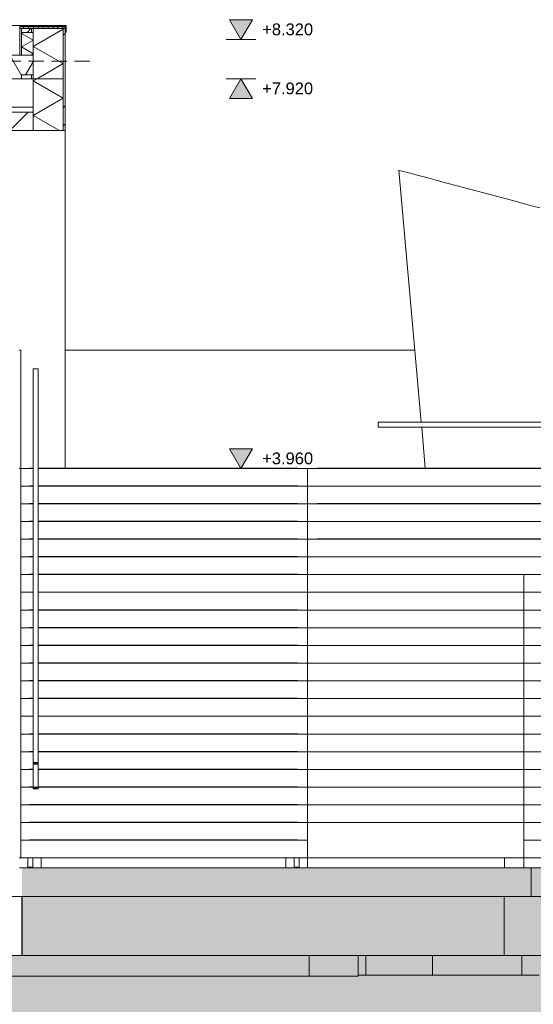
# Model space of a CAD drawing. Header units: millimetres. Extents: x 10 to 831, y -9 to 584.
# Tile 34 of 40: x 407 to 460, y 397 to 497. Entities that reach past the tile are written whole.
import ezdxf
from ezdxf.xclip import XClip

# ---------------------------------------------------------------- set-up
doc = ezdxf.new("R2010")
doc.units = ezdxf.units.MM
doc.header["$MEASUREMENT"] = 0
doc.header["$XCLIPFRAME"] = 0
doc.linetypes.add('B0701', pattern=[2.3412, 1.56, -0.7812])
for name, color, linetype in [('16 Fundering', 7, 'Continuous'), ('21 Buitenwanden', 7, 'Continuous'), ('21 Buitenwanden 2D arcering', 7, 'Continuous'), ('21 Buitenwanden Doorsnede-arcering', 7, 'Continuous'), ('21 Buitenwanden Laagscheidingslijnen', 7, 'Continuous'), ('23 Vloeren', 7, 'Continuous'), ('24 Trappen', 7, 'Continuous'), ('27 Daken', 7, 'Continuous'), ('27 Daken Doorsnede-arcering', 7, 'Continuous'), ('27 Daken Laagscheidingslijnen', 7, 'Continuous'), ('34 Balustrades', 7, 'Continuous'), ('90 Terrein perceel', 7, 'Continuous'), ('Maatvoering 1_ 50_100', 7, 'Continuous'), ('Maatvoering 1_ 50_100 2D arcering', 7, 'Continuous')]:
    doc.layers.add(name, color=color, linetype=linetype)
doc.styles.add('GENERATED_STYLE_1', font='txt')
pattern_1 = [(45, (116.7845, 412.099), (-4.5962, 4.5962), []), (45, (115.865, 413.018), (-4.5962, 4.5962), [])]
pattern_2 = [(90, (116.78446, 412.09895), (-0.5, 0), [])]
pattern_3 = [(45, (116.7845, 412.09895), (-0.636396, 0.636396), [])]

# ---------------------------------------------------------------- blocks, each defined once
blk = doc.blocks.new('*X14')
at = {"layer": '27 Daken Doorsnede-arcering', "color": 7, "linetype": 'Continuous', "lineweight": 0}
for p, q in [((332.94, 491.3), (334.33, 493.7)), ((335.72, 491.3), (334.33, 493.7)), ((335.72, 491.3), (337.1, 493.7)), ((338.49, 491.3), (337.1, 493.7)), ((338.49, 491.3), (339.87, 493.7)), ((341.26, 491.3), (339.87, 493.7)), ((341.26, 491.3), (342.64, 493.7)), ((344.03, 491.3), (342.64, 493.7)), ((344.03, 491.3), (345.42, 493.7)), ((346.8, 491.3), (345.42, 493.7)), ((346.8, 491.3), (348.19, 493.7)), ((349.57, 491.3), (348.19, 493.7)), ((349.57, 491.3), (350.96, 493.7)), ((352.34, 491.3), (350.96, 493.7)), ((352.34, 491.3), (353.73, 493.7)), ((355.11, 491.3), (353.73, 493.7)), ((355.11, 491.3), (356.5, 493.7)), ((357.89, 491.3), (356.5, 493.7)), ((357.89, 491.3), (359.27, 493.7)), ((360.66, 491.3), (359.27, 493.7)), ((360.66, 491.3), (362.04, 493.7)), ((363.43, 491.3), (362.04, 493.7)), ((363.43, 491.3), (364.81, 493.7)), ((366.2, 491.3), (364.81, 493.7)), ((366.2, 491.3), (367.59, 493.7)), ((368.97, 491.3), (367.59, 493.7)), ((368.97, 491.3), (370.36, 493.7)), ((371.74, 491.3), (370.36, 493.7)), ((371.74, 491.3), (373.13, 493.7)), ((374.51, 491.3), (373.13, 493.7)), ((374.51, 491.3), (375.9, 493.7)), ((377.28, 491.3), (375.9, 493.7)), ((377.28, 491.3), (378.67, 493.7)), ((380.06, 491.3), (378.67, 493.7)), ((380.06, 491.3), (381.44, 493.7)), ((382.83, 491.3), (381.44, 493.7)), ((382.83, 491.3), (384.21, 493.7)), ((385.6, 491.3), (384.21, 493.7)), ((385.6, 491.3), (386.98, 493.7)), ((388.37, 491.3), (386.98, 493.7)), ((388.37, 491.3), (389.76, 493.7)), ((391.14, 491.3), (389.76, 493.7)), ((391.14, 491.3), (392.53, 493.7)), ((393.91, 491.3), (392.53, 493.7)), ((393.91, 491.3), (395.3, 493.7)), ((396.68, 491.3), (395.3, 493.7)), ((396.68, 491.3), (398.07, 493.7)), ((399.46, 491.3), (398.07, 493.7)), ((399.46, 491.3), (400.84, 493.7)), ((402.23, 491.3), (400.84, 493.7)), ((402.23, 491.3), (403.61, 493.7)), ((405, 491.3), (403.61, 493.7)), ((405, 491.3), (406.38, 493.7)), ((407.58, 491.62), (406.38, 493.7)), ((407.99, 491.68), (408.77, 493.03)), ((332.94, 491.3), (332.71, 491.7))]:
    blk.add_line(p, q, dxfattribs=at)
blk = doc.blocks.new('*X20')
at = {"layer": '21 Buitenwanden Doorsnede-arcering', "color": 7, "linetype": 'Continuous', "lineweight": 0}
for p, q in [((409.16, 491.3), (408.78, 491.08)), ((411.82, 489.33), (408.78, 491.08)), ((411.82, 489.33), (408.78, 487.57)), ((411.44, 486.04), (408.78, 487.57))]:
    blk.add_line(p, q, dxfattribs=at)
blk = doc.blocks.new('*X21')
at = {"layer": '27 Daken Doorsnede-arcering', "linetype": 'Continuous', "lineweight": 0, "true_color": 0x000000}
for points in [[(407.78, 496.6), (407.39, 496.6), (407.39, 496.59), (407.39, 496.08), (407.4, 496.08), (407.4, 496.59), (407.78, 496.59)], [(409.28, 496.6), (407.78, 496.6), (407.78, 496.59), (409.28, 496.59)], [(410.78, 496.6), (409.28, 496.6), (409.28, 496.59), (410.78, 496.59)], [(412.03, 496.6), (410.78, 496.6), (412.03, 496.59)], [(407.39, 493.75), (407.4, 493.75), (407.4, 494.58), (407.39, 494.58)]]:
    blk.add_hatch(color=18, dxfattribs=at).paths.add_polyline_path(points)
blk = doc.blocks.new('*X22')
at = {"layer": '27 Daken Doorsnede-arcering', "color": 7, "linetype": 'Continuous', "lineweight": 0}
for p, q in [((407.76, 496.01), (407.58, 495.91)), ((408.78, 495.22), (407.58, 495.91)), ((408.78, 495.22), (407.58, 494.53)), ((408.78, 493.84), (407.58, 494.53)), ((408.78, 493.84), (408.55, 493.7)), ((408.78, 492.45), (408.77, 492.46)), ((408.78, 492.45), (408.77, 492.44))]:
    blk.add_line(p, q, dxfattribs=at)
blk = doc.blocks.new('*X23')
at = {"layer": '27 Daken Doorsnede-arcering', "color": 7, "linetype": 'Continuous', "lineweight": 0}
for p, q in [((411.82, 496.35), (411.75, 496.39)), ((411.82, 496.35), (408.78, 494.59)), ((411.82, 492.84), (408.78, 494.59)), ((411.82, 492.84), (409.16, 491.3))]:
    blk.add_line(p, q, dxfattribs=at)
blk = doc.blocks.new('Drawing_2_2', base_point=(116.78, 412.1))
at = {"layer": '21 Buitenwanden 2D arcering', "linetype": 'Continuous', "lineweight": 0, "true_color": 0x000000}
blk.add_hatch(color=18, dxfattribs=at).paths.add_polyline_path([(70.17, 411.6), (70.17, 390.59), (570.8, 390.59), (570.8, 411.1), (407.63, 411.1), (407.63, 402.2), (396.22, 402.2), (339.77, 402.2), (326.72, 402.2), (322.99, 399.4), (272.5, 399.4), (266.41, 402.2), (255.67, 402.2), (250.93, 399.4), (199.89, 399.4), (196.61, 402.2), (181.84, 402.2), (177, 399.4), (127.24, 399.4), (123.2, 402.2), (113.94, 402.2), (113.94, 411.6)])
at = {"layer": '21 Buitenwanden Doorsnede-arcering', "linetype": 'Continuous', "lineweight": 0, "true_color": 0x000000}
h = blk.add_hatch(dxfattribs=at)
h.set_pattern_fill('130_Kalkzandsteen_0002', color=18, style=0, pattern_type=2)
h.set_pattern_definition([(45, (116.7845, 412.099), (-1.767767, 1.767767), [])])
h.paths.add_polyline_path([(408.77, 487.9), (406.64, 487.9), (406.64, 486.04), (408.78, 486.04), (408.78, 491.3), (408.77, 491.3)])
h = blk.add_hatch(dxfattribs=at)
h.set_pattern_fill('145_Baksteen_0002', color=18, style=0, pattern_type=2)
h.set_pattern_definition(pattern_1)
h.paths.add_polyline_path([(411.82, 486.04), (412.02, 486.04), (412.02, 491.3), (411.82, 491.3)])
at = {"layer": '27 Daken Doorsnede-arcering', "linetype": 'Continuous', "lineweight": 0, "true_color": 0x000000}
h = blk.add_hatch(dxfattribs=at)
h.set_pattern_fill('325_Houtachtig_plaatmate_E3', color=18, style=0, pattern_type=2)
h.set_pattern_definition(pattern_2)
h.paths.add_polyline_path([(407.4, 496.57), (407.4, 496.39), (407.58, 496.39), (408.61, 496.39), (408.79, 496.39), (411.82, 496.39), (412.02, 496.39), (412.02, 496.56), (411.56, 496.56)])
h = blk.add_hatch(dxfattribs=at)
h.set_pattern_fill('325_Houtachtig_plaatmate_E3', color=18, style=0, pattern_type=2)
h.set_pattern_definition(pattern_2)
h.paths.add_polyline_path([(407.4, 493.7), (407.58, 493.7), (407.58, 496.01), (407.58, 496.39), (407.4, 496.39)])
h = blk.add_hatch(dxfattribs=at)
h.set_pattern_fill('310_Naaldhout__01__0002', color=18, style=0, pattern_type=2)
h.set_pattern_definition(pattern_3)
h.paths.add_polyline_path([(407.59, 496.39), (407.59, 496.01), (408.61, 496.01), (408.61, 496.39), (407.59, 496.39)])
h = blk.add_hatch(dxfattribs=at)
h.set_pattern_fill('325_Houtachtig_plaatmate_E3', color=18, style=0, pattern_type=2)
h.set_pattern_definition(pattern_2)
h.paths.add_polyline_path([(408.79, 496.39), (408.61, 496.39), (408.61, 496.01), (408.78, 496.01), (408.78, 496.39)])
h = blk.add_hatch(dxfattribs=at)
h.set_pattern_fill('505_Aluminium_0002', color=18, style=0, pattern_type=2)
h.set_pattern_definition([(135, (116.7845, 412.099), (1.767767, 1.767767), []), (135, (116.431, 411.7454), (1.767767, 1.767767), []), (135, (116.0773, 411.3918), (1.767767, 1.767767), [])])
h.paths.add_polyline_path([(411.56, 496.57), (412.02, 496.56), (412.1, 496.56), (412.1, 496.04), (412.05, 496.04), (412.05, 496.02), (412.12, 496.02), (412.12, 496.72), (412.01, 496.72), (412.01, 496.7), (412.1, 496.7), (412.1, 496.58), (411.56, 496.58)])
h = blk.add_hatch(dxfattribs=at)
h.set_pattern_fill('145_Baksteen_0002', color=18, style=0, pattern_type=2)
h.set_pattern_definition(pattern_1)
h.paths.add_polyline_path([(412.02, 496.39), (411.82, 496.39), (411.82, 491.3), (412.02, 491.3), (412.02, 496.39)])
h = blk.add_hatch(dxfattribs=at)
h.set_pattern_fill('310_Naaldhout__01__0002', color=18, style=0, pattern_type=2)
h.set_pattern_definition(pattern_3)
h.paths.add_polyline_path([(407.58, 491.68), (407.58, 491.3), (408.6, 491.3), (408.6, 491.68)])
h = blk.add_hatch(dxfattribs=at)
h.set_pattern_fill('325_Houtachtig_plaatmate_E3', color=18, style=0, pattern_type=2)
h.set_pattern_definition(pattern_2)
h.paths.add_polyline_path([(408.6, 491.68), (408.6, 491.3), (408.77, 491.3), (408.78, 491.68)])
at = {"layer": 'Maatvoering 1_ 50_100 2D arcering', "linetype": 'Continuous', "lineweight": 0, "true_color": 0x000000}
for points in [[(429.88, 495.3), (431.04, 497.3), (428.72, 497.3)], [(429.88, 491.3), (428.72, 489.3), (431.04, 489.3)], [(429.88, 451.7), (431.04, 453.7), (428.72, 453.7)]]:
    blk.add_hatch(color=18, dxfattribs=at).paths.add_polyline_path(points)
at = {"layer": '16 Fundering', "color": 2, "linetype": 'Continuous', "lineweight": 0}
for p, q in [((407.62, 408.2), (404.78, 408.2)), ((407.62, 408.2), (407.62, 402.2)), ((407.62, 402.2), (400.62, 402.2))]:
    blk.add_line(p, q, dxfattribs=at)
at = {"layer": '16 Fundering', "color": 1, "linetype": 'Continuous', "lineweight": 0}
for p, q in [((407.63, 408.2), (407.62, 408.2)), ((407.63, 408.2), (407.63, 402.2)), ((456.64, 408.2), (407.63, 408.2)), ((456.64, 408.2), (500.89, 408.2)), ((456.64, 408.2), (456.64, 402.2)), ((407.63, 402.2), (407.62, 402.2)), ((456.64, 402.2), (407.63, 402.2)), ((456.64, 402.2), (500.89, 402.2))]:
    blk.add_line(p, q, dxfattribs=at)
at = {"layer": '21 Buitenwanden', "color": 94, "linetype": 'B0701', "lineweight": 0}
blk.add_line((270.16, 493.1), (414.79, 493.1), dxfattribs=at)
at = {"layer": '21 Buitenwanden', "color": 3, "linetype": 'Continuous', "lineweight": 0}
for p, q in [((408.78, 491.3), (408.77, 491.3)), ((408.78, 486.04), (406.64, 486.04))]:
    blk.add_line(p, q, dxfattribs=at)
at = {"layer": '21 Buitenwanden', "color": 2, "linetype": 'Continuous', "lineweight": 0}
for p, q in [((412.02, 491.3), (412.02, 486.04)), ((412.02, 486.04), (411.82, 486.04)), ((412.02, 486.04), (412.02, 451.73)), ((446.02, 481.98), (445.94, 482)), ((448.2, 456.4), (445.94, 482)), ((446.27, 481.92), (446.02, 481.98)), ((446.67, 481.81), (446.27, 481.92)), ((447.22, 481.66), (446.67, 481.81)), ((447.93, 481.47), (447.22, 481.66)), ((448.77, 481.25), (447.93, 481.47)), ((449.73, 480.99), (448.77, 481.25)), ((450.81, 480.7), (449.73, 480.99)), ((451.99, 480.38), (450.81, 480.7)), ((453.25, 480.05), (451.99, 480.38)), ((454.58, 479.69), (453.25, 480.05)), ((455.96, 479.32), (454.58, 479.69)), ((457.38, 478.94), (455.96, 479.32)), ((458.82, 478.55), (457.38, 478.94)), ((459.54, 478.36), (458.82, 478.55)), ((460.26, 478.17), (459.54, 478.36)), ((407.52, 463.7), (407.34, 463.7)), ((407.52, 451.7), (407.52, 463.7)), ((412.02, 463.7), (447.56, 463.7)), ((448.61, 451.73), (448.25, 455.9)), ((407.52, 451.7), (407.34, 451.7)), ((407.52, 412.1), (407.52, 451.7)), ((407.34, 412.1), (407.52, 412.1)), ((456.65, 412.1), (456.65, 411.1)), ((409.58, 411.1), (434.44, 411.1)), ((436.64, 411.1), (456.65, 411.1)), ((456.65, 411.1), (458.64, 411.1))]:
    blk.add_line(p, q, dxfattribs=at)
at = {"layer": '21 Buitenwanden', "color": 1, "linetype": 'Continuous', "lineweight": 0}
for p, q in [((411.82, 486.04), (408.78, 486.04)), ((427.59, 451.7), (432.74, 451.7))]:
    blk.add_line(p, q, dxfattribs=at)
at = {"layer": '21 Buitenwanden', "color": 9, "linetype": 'Continuous', "lineweight": 0}
for p, q in [((443.81, 455.9), (443.81, 456.4)), ((443.81, 456.4), (443.91, 456.4)), ((443.91, 456.4), (444.12, 456.4)), ((444.12, 456.4), (444.42, 456.4)), ((444.42, 456.4), (444.82, 456.4)), ((444.82, 456.4), (445.32, 456.4)), ((445.32, 456.4), (445.91, 456.4)), ((445.91, 456.4), (446.58, 456.4)), ((446.58, 456.4), (447.35, 456.4)), ((447.35, 456.4), (448.19, 456.4)), ((448.19, 456.4), (449.1, 456.4)), ((449.1, 456.4), (450.08, 456.4)), ((450.08, 456.4), (451.13, 456.4)), ((451.13, 456.4), (452.22, 456.4)), ((452.22, 456.4), (453.37, 456.4)), ((453.37, 456.4), (454.55, 456.4)), ((454.55, 456.4), (455.77, 456.4)), ((455.77, 456.4), (457.01, 456.4)), ((457.01, 456.4), (458.27, 456.4)), ((458.27, 456.4), (459.54, 456.4)), ((459.54, 456.4), (460.8, 456.4)), ((443.81, 455.9), (443.91, 455.9)), ((443.91, 455.9), (444.12, 455.9)), ((444.12, 455.9), (444.42, 455.9)), ((444.42, 455.9), (444.82, 455.9)), ((444.82, 455.9), (445.32, 455.9)), ((445.32, 455.9), (445.91, 455.9)), ((445.91, 455.9), (446.58, 455.9)), ((446.58, 455.9), (447.35, 455.9)), ((447.35, 455.9), (448.19, 455.9)), ((448.19, 455.9), (449.1, 455.9)), ((449.1, 455.9), (450.08, 455.9)), ((450.08, 455.9), (451.13, 455.9)), ((451.13, 455.9), (452.22, 455.9)), ((452.22, 455.9), (453.37, 455.9)), ((453.37, 455.9), (454.55, 455.9)), ((454.55, 455.9), (455.77, 455.9)), ((455.77, 455.9), (457.01, 455.9)), ((457.01, 455.9), (458.27, 455.9)), ((458.27, 455.9), (459.54, 455.9)), ((459.54, 455.9), (460.8, 455.9))]:
    blk.add_line(p, q, dxfattribs=at)
at = {"layer": '21 Buitenwanden Laagscheidingslijnen', "color": 3, "linetype": 'Continuous', "lineweight": 0}
blk.add_line((408.78, 491.3), (408.78, 486.04), dxfattribs=at)
at = {"layer": '21 Buitenwanden Laagscheidingslijnen', "color": 1, "linetype": 'Continuous', "lineweight": 0}
for q in [(408.78, 491.3), (411.82, 486.04)]:
    blk.add_line((411.82, 491.3), q, dxfattribs=at)
at = {"layer": '21 Buitenwanden Laagscheidingslijnen', "color": 3, "linetype": 'Continuous', "lineweight": 0, "flags": 128}
blk.add_lwpolyline([(408.77, 491.3), (408.77, 488.4), (408.77, 487.9)], dxfattribs=at)
at = {"layer": '23 Vloeren', "color": 1, "linetype": 'Continuous', "lineweight": 0}
blk.add_line((459.39, 408.2), (459.39, 411.1), dxfattribs=at)
at = {"layer": '24 Trappen', "color": 9, "linetype": 'Continuous', "lineweight": 0}
for p, q in [((407.52, 451.7), (408.77, 451.7)), ((408.38, 451.73), (408.38, 451.7)), ((408.38, 451.73), (408.77, 451.73)), ((409.27, 451.73), (435.64, 451.73)), ((409.27, 451.7), (436.64, 451.7)), ((435.64, 451.73), (435.64, 451.7)), ((436.64, 451.7), (544.89, 451.7)), ((436.64, 449.9), (436.64, 451.7)), ((437.64, 451.73), (437.64, 451.7)), ((437.64, 451.73), (544.89, 451.73)), ((407.52, 449.9), (408.77, 449.9)), ((408.38, 449.93), (408.38, 449.9)), ((408.38, 449.93), (408.77, 449.93)), ((409.27, 449.93), (435.64, 449.93)), ((409.27, 449.9), (436.64, 449.9)), ((435.64, 449.93), (435.64, 449.9)), ((436.64, 448.1), (436.64, 449.9)), ((436.64, 449.9), (527.35, 449.9)), ((407.52, 448.1), (408.77, 448.1)), ((408.38, 448.13), (408.38, 448.1)), ((408.38, 448.13), (408.77, 448.13)), ((409.27, 448.13), (435.64, 448.13)), ((409.27, 448.1), (436.64, 448.1)), ((435.64, 448.13), (435.64, 448.1)), ((436.64, 448.1), (544.89, 448.1)), ((436.64, 446.3), (436.64, 448.1)), ((437.64, 448.13), (437.64, 448.1)), ((437.64, 448.13), (544.89, 448.13)), ((408.38, 446.33), (408.38, 446.3)), ((408.38, 446.33), (408.77, 446.33)), ((409.27, 446.33), (435.64, 446.33)), ((435.64, 446.33), (435.64, 446.3)), ((407.52, 446.3), (408.77, 446.3)), ((409.27, 446.3), (436.64, 446.3)), ((436.64, 444.5), (436.64, 446.3)), ((436.64, 446.3), (527.35, 446.3)), ((407.52, 444.5), (408.77, 444.5)), ((408.38, 444.53), (408.38, 444.5)), ((408.38, 444.53), (408.77, 444.53)), ((409.27, 444.53), (435.64, 444.53)), ((409.27, 444.5), (436.64, 444.5)), ((435.64, 444.53), (435.64, 444.5)), ((436.64, 444.5), (544.89, 444.5)), ((436.64, 442.7), (436.64, 444.5)), ((437.64, 444.53), (437.64, 444.5)), ((437.64, 444.53), (544.89, 444.53)), ((407.52, 442.7), (408.77, 442.7)), ((408.38, 442.73), (408.38, 442.7)), ((408.38, 442.73), (408.77, 442.73)), ((409.27, 442.73), (435.64, 442.73)), ((409.27, 442.7), (436.64, 442.7)), ((435.64, 442.73), (435.64, 442.7)), ((436.64, 440.9), (436.64, 442.7)), ((436.64, 442.7), (527.35, 442.7)), ((407.52, 440.9), (408.77, 440.9)), ((408.38, 440.93), (408.38, 440.9)), ((408.38, 440.93), (408.77, 440.93)), ((409.27, 440.93), (435.64, 440.93)), ((409.27, 440.9), (436.64, 440.9)), ((435.64, 440.93), (435.64, 440.9)), ((458.64, 440.9), (544.89, 440.9)), ((458.64, 439.1), (458.64, 440.9)), ((407.52, 439.1), (408.77, 439.1)), ((408.38, 439.13), (408.38, 439.1)), ((408.38, 439.13), (408.77, 439.13)), ((409.27, 439.13), (435.64, 439.13)), ((409.27, 439.1), (436.64, 439.1)), ((435.64, 439.13), (435.64, 439.1)), ((436.64, 437.3), (436.64, 439.1)), ((458.64, 437.3), (458.64, 439.1)), ((458.64, 439.1), (527.35, 439.1)), ((408.38, 437.33), (408.38, 437.3)), ((408.38, 437.33), (408.77, 437.33)), ((409.27, 437.33), (435.64, 437.33)), ((435.64, 437.33), (435.64, 437.3)), ((407.52, 437.3), (408.77, 437.3)), ((409.27, 437.3), (436.64, 437.3)), ((458.64, 437.3), (544.89, 437.3)), ((458.64, 435.5), (458.64, 437.3)), ((407.52, 435.5), (408.77, 435.5)), ((408.38, 435.53), (408.38, 435.5)), ((408.38, 435.53), (408.77, 435.53)), ((409.27, 435.53), (435.64, 435.53)), ((409.27, 435.5), (436.64, 435.5)), ((435.64, 435.53), (435.64, 435.5)), ((436.64, 433.7), (436.64, 435.5)), ((458.64, 433.7), (458.64, 435.5)), ((458.64, 435.5), (527.35, 435.5)), ((407.52, 433.7), (408.77, 433.7)), ((408.38, 433.73), (408.38, 433.7)), ((408.38, 433.73), (408.77, 433.73)), ((409.27, 433.73), (435.64, 433.73)), ((409.27, 433.7), (436.64, 433.7)), ((435.64, 433.73), (435.64, 433.7)), ((458.64, 433.7), (544.89, 433.7)), ((458.64, 431.9), (458.64, 433.7)), ((407.52, 431.9), (408.77, 431.9)), ((408.38, 431.93), (408.38, 431.9)), ((408.38, 431.93), (408.77, 431.93)), ((409.27, 431.93), (435.64, 431.93)), ((409.27, 431.9), (436.64, 431.9)), ((435.64, 431.93), (435.64, 431.9)), ((436.64, 430.1), (436.64, 431.9)), ((458.64, 430.1), (458.64, 431.9)), ((458.64, 431.9), (527.35, 431.9)), ((407.52, 430.1), (408.77, 430.1)), ((408.38, 430.13), (408.38, 430.1)), ((408.38, 430.13), (408.77, 430.13)), ((409.27, 430.13), (435.64, 430.13)), ((409.27, 430.1), (436.64, 430.1)), ((435.64, 430.13), (435.64, 430.1)), ((458.64, 430.1), (544.89, 430.1)), ((458.64, 428.3), (458.64, 430.1)), ((408.38, 428.33), (408.38, 428.3)), ((408.38, 428.33), (408.77, 428.33)), ((409.27, 428.33), (435.64, 428.33)), ((435.64, 428.33), (435.64, 428.3)), ((407.52, 428.3), (408.77, 428.3)), ((409.27, 428.3), (436.64, 428.3)), ((436.64, 426.5), (436.64, 428.3)), ((458.64, 426.5), (458.64, 428.3)), ((458.64, 428.3), (527.35, 428.3)), ((407.52, 426.5), (408.77, 426.5)), ((408.38, 426.53), (408.38, 426.5)), ((408.38, 426.53), (408.77, 426.53)), ((409.27, 426.53), (435.64, 426.53)), ((409.27, 426.5), (436.64, 426.5)), ((435.64, 426.53), (435.64, 426.5)), ((458.64, 426.5), (544.89, 426.5)), ((458.64, 424.7), (458.64, 426.5)), ((407.52, 424.7), (408.77, 424.7)), ((408.38, 424.73), (408.38, 424.7)), ((408.38, 424.73), (408.77, 424.73)), ((409.27, 424.73), (435.64, 424.73)), ((409.27, 424.7), (436.64, 424.7)), ((435.64, 424.73), (435.64, 424.7)), ((436.64, 422.9), (436.64, 424.7)), ((458.64, 422.9), (458.64, 424.7)), ((458.64, 424.7), (527.35, 424.7)), ((407.52, 422.9), (408.77, 422.9)), ((408.38, 422.93), (408.38, 422.9)), ((408.38, 422.93), (408.77, 422.93)), ((409.27, 422.93), (435.64, 422.93)), ((409.27, 422.9), (436.64, 422.9)), ((435.64, 422.93), (435.64, 422.9)), ((458.64, 422.9), (544.89, 422.9)), ((458.64, 421.1), (458.64, 422.9)), ((407.52, 421.1), (408.77, 421.1)), ((408.38, 421.13), (408.38, 421.1)), ((408.38, 421.13), (408.77, 421.13)), ((409.27, 421.13), (435.64, 421.13)), ((409.27, 421.1), (436.64, 421.1)), ((435.64, 421.13), (435.64, 421.1)), ((436.64, 419.3), (436.64, 421.1)), ((458.64, 419.3), (458.64, 421.1)), ((458.64, 421.1), (527.35, 421.1)), ((407.52, 419.3), (408.77, 419.3)), ((408.38, 419.33), (408.38, 419.3)), ((408.38, 419.33), (408.77, 419.33)), ((409.27, 419.33), (435.64, 419.33)), ((409.27, 419.3), (436.64, 419.3)), ((435.64, 419.33), (435.64, 419.3)), ((458.64, 419.3), (546.64, 419.3)), ((458.64, 417.5), (458.64, 419.3)), ((407.52, 417.5), (436.64, 417.5)), ((408.38, 417.53), (408.38, 417.5)), ((408.38, 417.53), (435.64, 417.53)), ((435.64, 417.53), (435.64, 417.5)), ((436.64, 415.7), (436.64, 417.5)), ((458.64, 415.7), (458.64, 417.5)), ((458.64, 417.5), (527.35, 417.5)), ((407.52, 415.7), (436.64, 415.7)), ((408.38, 415.73), (408.38, 415.7)), ((408.38, 415.73), (435.64, 415.73)), ((435.64, 415.73), (435.64, 415.7)), ((458.64, 415.7), (546.64, 415.7)), ((458.64, 413.9), (458.64, 415.7)), ((407.52, 413.9), (436.64, 413.9)), ((408.38, 413.93), (408.38, 413.9)), ((408.38, 413.93), (435.64, 413.93)), ((435.64, 413.93), (435.64, 413.9)), ((458.64, 413.9), (527.35, 413.9)), ((407.52, 412.1), (436.64, 412.1)), ((408.23, 411.18), (408.23, 412.1)), ((408.73, 411.18), (408.73, 412.1)), ((409.58, 411.1), (409.58, 412.1)), ((434.44, 411.1), (434.44, 412.1)), ((435.29, 411.18), (435.29, 412.1)), ((435.79, 411.18), (435.79, 412.1)), ((436.64, 411.1), (436.64, 412.1)), ((458.64, 411.1), (458.64, 412.1)), ((527.35, 412.1), (458.74, 412.1)), ((407.38, 411.1), (409.58, 411.1)), ((408.73, 411.18), (408.23, 411.18)), ((408.48, 411.1), (408.48, 411.18)), ((434.44, 411.1), (436.64, 411.1)), ((435.79, 411.18), (435.29, 411.18)), ((435.54, 411.1), (435.54, 411.18)), ((458.64, 411.1), (460.84, 411.1))]:
    blk.add_line(p, q, dxfattribs=at)
at = {"layer": '24 Trappen', "color": 1, "linetype": 'Continuous', "lineweight": 0}
for p, q in [((436.64, 440.9), (458.64, 440.9)), ((436.64, 439.1), (436.64, 440.9)), ((436.64, 439.1), (458.64, 439.1)), ((436.64, 437.3), (458.64, 437.3)), ((436.64, 435.5), (436.64, 437.3)), ((436.64, 435.5), (458.64, 435.5)), ((436.64, 433.7), (458.64, 433.7)), ((436.64, 431.9), (436.64, 433.7)), ((436.64, 431.9), (458.64, 431.9)), ((436.64, 430.1), (458.64, 430.1)), ((436.64, 428.3), (436.64, 430.1)), ((436.64, 428.3), (458.64, 428.3)), ((436.64, 426.5), (458.64, 426.5)), ((436.64, 424.7), (436.64, 426.5)), ((436.64, 424.7), (458.64, 424.7)), ((436.64, 422.9), (458.64, 422.9)), ((436.64, 421.1), (436.64, 422.9)), ((436.64, 421.1), (458.64, 421.1)), ((436.64, 419.3), (458.64, 419.3)), ((436.64, 417.5), (436.64, 419.3)), ((436.64, 417.5), (458.64, 417.5)), ((436.64, 415.7), (458.64, 415.7)), ((436.64, 413.9), (436.64, 415.7))]:
    blk.add_line(p, q, dxfattribs=at)
at = {"layer": '24 Trappen', "color": 2, "linetype": 'Continuous', "lineweight": 0}
for p, q in [((436.64, 437.3), (436.64, 439.1)), ((436.64, 433.7), (436.64, 435.5)), ((458.64, 428.3), (436.64, 428.3)), ((458.64, 421.1), (436.64, 421.1)), ((458.64, 417.5), (436.64, 417.5)), ((436.64, 412.1), (436.64, 413.9)), ((458.64, 412.1), (458.64, 413.9)), ((458.64, 412.1), (436.64, 412.1)), ((458.74, 412.1), (458.64, 412.1))]:
    blk.add_line(p, q, dxfattribs=at)
at = {"layer": '27 Daken', "color": 2, "linetype": 'Continuous', "lineweight": 0}
for p, q in [((382.83, 496.72), (412.01, 496.72)), ((382.83, 496.7), (412.01, 496.7)), ((407.4, 496.58), (411.56, 496.58)), ((407.4, 496.57), (407.4, 496.57)), ((412.02, 496.04), (412.05, 496.04)), ((412.02, 496.02), (412.05, 496.02))]:
    blk.add_line(p, q, dxfattribs=at)
at = {"layer": '27 Daken', "color": 9, "linetype": 'Continuous', "lineweight": 0}
for p, q in [((412.03, 496.6), (407.39, 496.6)), ((407.4, 496.59), (407.4, 493.75)), ((412.03, 496.59), (407.4, 496.59)), ((411.56, 496.57), (407.4, 496.57)), ((407.58, 496.39), (407.58, 496.01)), ((407.59, 496.39), (407.58, 496.39)), ((407.59, 496.39), (407.59, 496.01)), ((411.56, 496.58), (411.56, 496.57)), ((412.1, 496.58), (411.56, 496.58)), ((412.01, 496.72), (412.01, 496.7)), ((412.12, 496.72), (412.01, 496.72)), ((412.1, 496.7), (412.01, 496.7)), ((412.02, 496.56), (412.02, 496.39)), ((412.1, 496.56), (412.02, 496.56)), ((412.02, 496.39), (412.02, 496.39)), ((412.02, 496.39), (412.02, 491.3)), ((412.03, 496.6), (412.03, 496.59)), ((412.1, 496.7), (412.1, 496.58)), ((412.1, 496.56), (412.1, 496.04)), ((412.12, 496.72), (412.12, 496.02)), ((412.05, 496.04), (412.05, 496.02)), ((412.1, 496.04), (412.05, 496.04)), ((412.12, 496.02), (412.05, 496.02)), ((408.78, 491.68), (408.78, 491.3)), ((408.78, 491.68), (408.78, 491.3)), ((408.78, 491.3), (408.77, 491.3))]:
    blk.add_line(p, q, dxfattribs=at)
at = {"layer": '27 Daken', "color": 1, "linetype": 'Continuous', "lineweight": 0}
for p, q in [((407.4, 493.75), (407.4, 493.75)), ((408.77, 493.7), (408.77, 491.68))]:
    blk.add_line(p, q, dxfattribs=at)
at = {"layer": '27 Daken', "color": 9, "linetype": 'Continuous', "lineweight": 0, "flags": 128}
blk.add_lwpolyline([(407.4, 496.57), (407.4, 496.39), (407.4, 493.75)], dxfattribs=at)
at = {"layer": '27 Daken Laagscheidingslijnen', "color": 9, "linetype": 'Continuous', "lineweight": 0}
for p, q in [((407.58, 496.39), (407.4, 496.39)), ((407.58, 496.39), (407.58, 496.39)), ((407.59, 496.39), (407.59, 496.39)), ((408.61, 496.39), (408.61, 496.01)), ((408.79, 496.39), (408.79, 496.39)), ((411.56, 496.57), (411.56, 496.56)), ((412.02, 496.56), (411.56, 496.56)), ((411.82, 496.39), (411.82, 491.3)), ((407.58, 496.01), (407.58, 493.7)), ((408.61, 496.01), (407.59, 496.01)), ((408.78, 496.01), (408.61, 496.01)), ((408.6, 491.68), (408.6, 491.3)), ((408.78, 491.68), (408.77, 491.68))]:
    blk.add_line(p, q, dxfattribs=at)
at = {"layer": '27 Daken Laagscheidingslijnen', "color": 1, "linetype": 'Continuous', "lineweight": 0}
for p, q in [((407.4, 493.75), (407.4, 493.7)), ((407.58, 491.68), (407.58, 491.3))]:
    blk.add_line(p, q, dxfattribs=at)
at = {"layer": '27 Daken Laagscheidingslijnen', "color": 2, "linetype": 'Continuous', "lineweight": 0}
blk.add_line((408.77, 488.4), (332.71, 488.4), dxfattribs=at)
at = {"layer": '27 Daken Laagscheidingslijnen', "color": 3, "linetype": 'Continuous', "lineweight": 0}
blk.add_line((408.77, 487.9), (406.64, 487.9), dxfattribs=at)
at = {"layer": '27 Daken Laagscheidingslijnen', "color": 9, "linetype": 'Continuous', "lineweight": 0, "flags": 128}
for points in [[(408.79, 496.39), (408.61, 496.39), (407.59, 496.39)], [(408.78, 496.39), (408.78, 496.01), (408.78, 491.68)], [(412.02, 496.39), (411.82, 496.39), (408.79, 496.39)]]:
    blk.add_lwpolyline(points, dxfattribs=at)
at = {"layer": '27 Daken Laagscheidingslijnen', "color": 1, "linetype": 'Continuous', "lineweight": 0, "flags": 128}
for points in [[(408.77, 493.7), (407.4, 493.7), (332.71, 493.7)], [(408.77, 491.68), (408.6, 491.68), (407.58, 491.68)]]:
    blk.add_lwpolyline(points, dxfattribs=at)
at = {"layer": '27 Daken Laagscheidingslijnen', "color": 3, "linetype": 'Continuous', "lineweight": 0, "flags": 128}
blk.add_lwpolyline([(408.77, 491.3), (408.6, 491.3), (407.58, 491.3), (332.71, 491.3)], dxfattribs=at)
at = {"layer": '34 Balustrades', "color": 9, "linetype": 'Continuous', "lineweight": 0}
for p, q in [((408.77, 461.81), (409.27, 461.81)), ((408.77, 460.7), (408.77, 461.81)), ((409.27, 460.7), (409.27, 461.81)), ((408.77, 422.9), (408.77, 460.7)), ((409.27, 422.9), (409.27, 460.7)), ((408.77, 422.9), (408.77, 421.79)), ((409.27, 422.9), (409.27, 421.79)), ((408.77, 421.79), (408.77, 421.62)), ((409.27, 421.79), (408.77, 421.79)), ((408.77, 421.62), (409.27, 421.62)), ((408.77, 420.4), (408.77, 421.62)), ((408.86, 421.71), (409.18, 421.71)), ((408.86, 421.7), (408.86, 421.71)), ((409.18, 421.7), (408.86, 421.7)), ((409.18, 421.71), (409.18, 421.7)), ((409.27, 421.62), (409.27, 421.79)), ((409.27, 420.4), (409.27, 421.62)), ((408.77, 420.4), (408.77, 419.29)), ((409.27, 420.4), (409.27, 419.29)), ((408.77, 419.29), (408.77, 419.12)), ((409.27, 419.29), (408.77, 419.29)), ((408.77, 419.12), (409.27, 419.12)), ((408.86, 419.21), (409.18, 419.21)), ((408.86, 419.2), (408.86, 419.21)), ((409.18, 419.2), (408.86, 419.2)), ((409.18, 419.21), (409.18, 419.2)), ((409.27, 419.12), (409.27, 419.29))]:
    blk.add_line(p, q, dxfattribs=at)
at = {"layer": '90 Terrein perceel', "color": 2, "linetype": 'Continuous', "lineweight": 0}
for p, q in [((436.8, 402.2), (436.8, 400.1)), ((441.79, 402.2), (441.79, 400.1)), ((405.51, 400.1), (407.57, 400.1)), ((407.57, 400.1), (409.67, 400.1)), ((409.67, 400.1), (411.79, 400.1)), ((411.79, 400.1), (413.94, 400.1)), ((413.94, 400.1), (416.11, 400.1)), ((416.11, 400.1), (418.29, 400.1)), ((418.29, 400.1), (420.49, 400.1)), ((420.49, 400.1), (422.69, 400.1)), ((422.69, 400.1), (424.89, 400.1)), ((424.89, 400.1), (427.08, 400.1)), ((427.08, 400.1), (429.27, 400.1)), ((429.27, 400.1), (431.45, 400.1)), ((431.45, 400.1), (433.61, 400.1)), ((433.61, 400.1), (435.75, 400.1)), ((435.75, 400.1), (436.8, 400.1)), ((436.8, 400.1), (437.17, 400.1)), ((437.17, 400.1), (437.88, 400.1)), ((437.88, 400.1), (438.58, 400.1)), ((438.58, 400.1), (439.23, 400.1)), ((439.23, 400.1), (439.84, 400.1)), ((439.84, 400.1), (440.38, 400.1)), ((440.38, 400.1), (440.84, 400.1)), ((440.84, 400.1), (441.22, 400.1)), ((441.22, 400.1), (441.51, 400.1)), ((441.51, 400.1), (441.7, 400.1)), ((441.7, 400.1), (441.79, 400.1))]:
    blk.add_line(p, q, dxfattribs=at)
at = {"layer": '90 Terrein perceel', "color": 1, "linetype": 'Continuous', "lineweight": 0}
for p, q in [((442.56, 402.2), (442.56, 400.2)), ((449.36, 402.2), (449.36, 400.2)), ((458.42, 402.2), (458.42, 400.2)), ((441.79, 400.2), (442.56, 400.2)), ((442.56, 400.2), (449.36, 400.2)), ((449.36, 400.2), (458.42, 400.2)), ((458.42, 400.2), (459.23, 400.2)), ((459.23, 400.2), (460.19, 400.2))]:
    blk.add_line(p, q, dxfattribs=at)
at = {"layer": 'Maatvoering 1_ 50_100', "color": 1, "linetype": 'Continuous', "lineweight": 0}
for p, q in [((429.88, 495.3), (428.72, 497.3)), ((428.72, 497.3), (431.04, 497.3)), ((431.04, 497.3), (429.88, 495.3)), ((429.88, 495.3), (428.38, 495.3)), ((429.88, 495.3), (431.38, 495.3)), ((429.88, 491.3), (428.38, 491.3)), ((429.88, 491.3), (428.72, 489.3)), ((429.88, 491.3), (431.38, 491.3)), ((431.04, 489.3), (429.88, 491.3)), ((428.72, 489.3), (431.04, 489.3)), ((429.88, 451.7), (428.72, 453.7)), ((428.72, 453.7), (431.04, 453.7)), ((431.04, 453.7), (429.88, 451.7)), ((429.88, 451.7), (428.38, 451.7)), ((429.88, 451.7), (431.38, 451.7))]:
    blk.add_line(p, q, dxfattribs=at)
at = {"layer": '21 Buitenwanden', "color": 4, "linetype": 'Continuous', "lineweight": 0}
for name in ['*X21', '*X23', '*X22', '*X14', '*X20']:
    blk.add_blockref(name, (0, 0), dxfattribs=at)
at = {"layer": 'Maatvoering 1_ 50_100', "color": 2, "linetype": 'Continuous', "lineweight": 0, "char_height": 1.2, "width": 5.0688, "attachment_point": 7, "style": 'GENERATED_STYLE_1'}
for s, insert in [('\\A1;{\\pql;\\fArial|b0|i0|c0|p38;+8.320}', (432.04, 495.7)), ('\\A1;{\\pql;\\fArial|b0|i0|c0|p38;+7.920}', (432.04, 489.7)), ('\\A1;{\\pql;\\fArial|b0|i0|c0|p38;+3.960}', (432.04, 452.1))]:
    blk.add_mtext(s, dxfattribs=dict(at, insert=insert))

msp = doc.modelspace()

# ---------------------------------------------------------------- block references
at = {"color": 4, "linetype": 'Continuous', "lineweight": 0}
ref = msp.add_blockref('Drawing_2_2', (116.78, 412.1), dxfattribs=at)
XClip(ref).set_block_clipping_path([(55.999895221, 361.9520739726), (597.9382441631, 528.613735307)])

doc.saveas('drawing.dxf')
